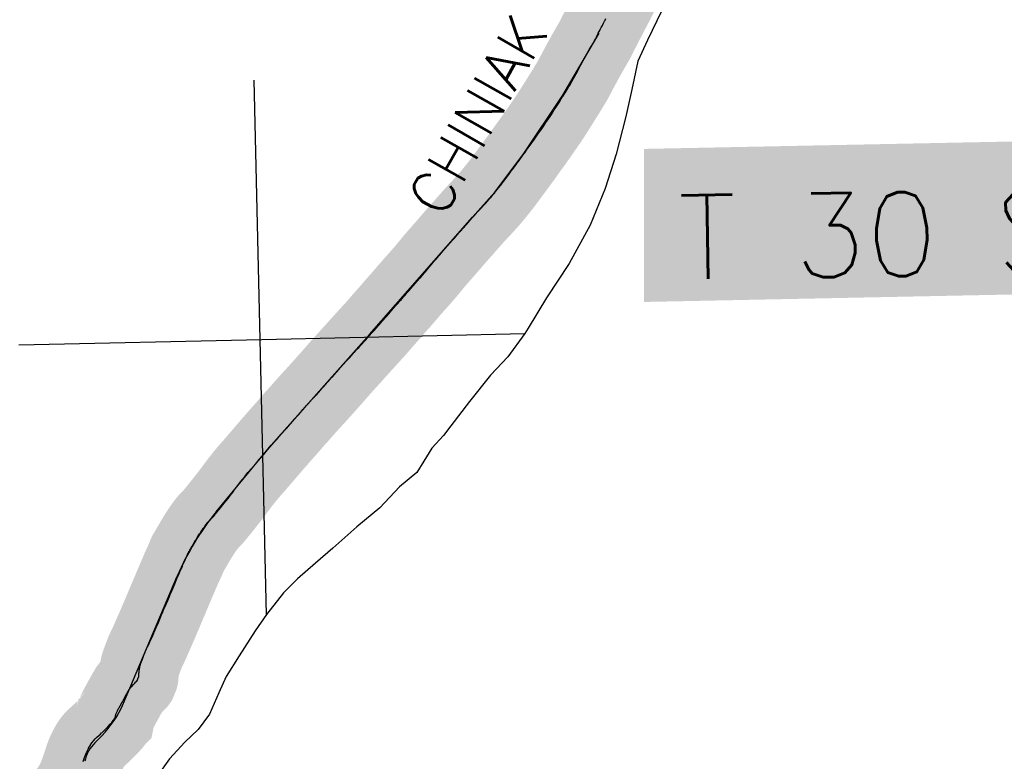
# Model space of a CAD drawing. Header units: feet. Extents: x 18803 to 104580, y -6601 to 116448.
# Tile 44 of 95: x 38843 to 45035, y 81200 to 85864. Entities that reach past the tile are written whole.
import ezdxf

# ---------------------------------------------------------------- set-up
doc = ezdxf.new("R2010")
doc.units = ezdxf.units.FT
doc.header["$LTSCALE"] = 100
doc.header["$MEASUREMENT"] = 0
doc.linetypes.add('DASHED', pattern=[0.75, 0.5, -0.25])
for name, color, linetype in [('ELPC BOLD TITLE SHEET', 3, 'Continuous'), ('ELPC-XIST', 6, 'Continuous'), ('ELRGOV-SECTION', 253, 'DASHED'), ('ELRP', 252, 'Continuous'), ('ET-TWNSHIP-RANGE', 3, 'Continuous'), ('ETTS-STREAM AND ROAD NAMES', 3, 'Continuous'), ('SL-VICINITY MAP', 2, 'Continuous')]:
    doc.layers.add(name, color=color, linetype=linetype)
doc.styles.add('L2640', font='simplex.shx', dxfattribs={"height": 264})
doc.styles.add('L5280', font='simplex.shx', dxfattribs={"height": 528})

msp = doc.modelspace()

# ---------------------------------------------------------------- linework, layer by layer
at = {"layer": 'ELPC BOLD TITLE SHEET', "const_width": 500}
msp.add_lwpolyline([(39102.68821544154, 80948.75024965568), (39104.60671720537, 80950.92724008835), (39117.5745284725, 80964.54359455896), (39117.60574500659, 80964.57633486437), (39122.13867737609, 80969.32510684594), (39123.08492640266, 80970.35129108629), (39130.9969982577, 80979.23374520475), (39131.09057156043, 80979.33844845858), (39144.5808737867, 80994.38359177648), (39147.56379398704, 80997.94976280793), (39148.54433215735, 80999.16229966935), (39158.72116269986, 81012.18140006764), (39171.75453376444, 81030.67902762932), (39172.06204105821, 81031.15067688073), (39172.96866313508, 81032.59232887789), (39182.76464726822, 81048.75043244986), (39190.76063306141, 81063.0941929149), (39191.30035450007, 81064.08689649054), (39193.71881705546, 81068.64931480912), (39204.1647292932, 81090.61648941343), (39205.11457982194, 81092.73514026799), (39205.72715044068, 81094.15731892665), (39213.21925907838, 81112.28338925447), (39218.35999614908, 81125.48142718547), (39218.73332075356, 81126.47012947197), (39221.46904409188, 81133.9496768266), (39229.57210514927, 81158.19787082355), (39237.16373746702, 81181.6013314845), (39242.76781790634, 81198.35862627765), (39244.90756499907, 81204.70275124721), (39245.09283344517, 81205.24060561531), (39253.76405832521, 81229.89776334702), (39254.16089068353, 81230.97935478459), (39255.45685073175, 81234.36944424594), (39264.0769661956, 81255.58746499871), (39264.67891703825, 81256.99452698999), (39269.25074288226, 81267.16106649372), (39276.13234145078, 81280.95497131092), (39276.97113050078, 81282.54828183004), (39284.08410397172, 81295.3726326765), (39289.9579905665, 81305.34454729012), (39291.43370192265, 81307.67044657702), (39298.69310975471, 81318.318493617), (39305.74953082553, 81327.58769292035), (39308.91985415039, 81331.30111507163), (39318.67236523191, 81341.51566417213), (39325.33926597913, 81348.05945986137), (39327.26440499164, 81349.85104624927), (39343.55445028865, 81364.22638012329), (39350.61806090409, 81370.65163826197), (39351.24905229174, 81371.23412460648), (39358.90154753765, 81378.4027779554), (39358.93721685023, 81378.43627231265), (39358.97291915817, 81378.46974438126), (39372.15639651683, 81390.8593068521), (39384.90637412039, 81403.52378652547), (39391.64958208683, 81410.40290587), (39392.60478835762, 81411.39613627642), (39399.37198990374, 81418.56809767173), (39399.37507745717, 81418.5713704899), (39399.37815034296, 81418.57462736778), (39413.25626789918, 81433.28637226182), (39423.12097636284, 81444.30683600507), (39431.01853262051, 81455.49568331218), (39432.54431402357, 81457.58550429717), (39433.52169326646, 81458.88014274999), (39440.57444065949, 81467.04174248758), (39441.59921436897, 81468.08246877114), (39443.27786659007, 81476.4258686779), (39445.8664853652, 81486.10404188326), (39451.04194142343, 81501.35908652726), (39454.42774880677, 81509.41825626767), (39458.37009448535, 81517.1696702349), (39458.86277457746, 81518.16247270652), (39465.73130958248, 81532.35372754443), (39466.90764740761, 81534.63889811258), (39482.82388667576, 81563.76441775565), (39483.41462430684, 81564.81365754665), (39488.3805364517, 81573.37826718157), (39489.01858809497, 81574.51495735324), (39499.79428062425, 81594.35579790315), (39499.86237483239, 81594.48071869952), (39515.68891294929, 81623.40904499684), (39516.97811590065, 81625.61721455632), (39518.69008394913, 81628.37073398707), (39519.13969484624, 81629.10912014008), (39533.24651145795, 81652.76871435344), (39539.48181377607, 81661.15869653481), (39547.04809911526, 81669.49207138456), (39548.67051023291, 81671.3512466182), (39559.10301979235, 81683.78671467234), (39566.78628017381, 81691.73155254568), (39572.2042218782, 81696.63164456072), (39575.03962063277, 81699.302003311), (39580.92521646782, 81705.06888363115), (39581.56248029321, 81705.9708377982), (39584.00178293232, 81711.69258856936), (39585.17689220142, 81714.91334586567), (39585.60509915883, 81716.11086444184), (39587.20633234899, 81720.68137909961), (39587.7674266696, 81721.9862061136), (39588.7361037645, 81723.84743123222), (39590.05649961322, 81726.81161025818), (39590.84803978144, 81728.6378668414), (39591.3021605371, 81729.71535071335), (39591.64794538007, 81731.24964344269), (39592.2898891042, 81738.5287522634), (39592.31160497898, 81738.77859940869), (39592.49220375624, 81740.88735954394), (39593.14826570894, 81749.39960949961), (39593.15286481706, 81749.45851064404), (39593.15742339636, 81749.51739537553), (39593.68369553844, 81756.22777035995), (39593.96794544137, 81759.16640657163), (39594.04537781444, 81759.83728123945), (39594.09390710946, 81760.26828736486), (39595.46220090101, 81772.73388183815), (39595.58902067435, 81773.9267405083), (39596.2772463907, 81778.75074200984), (39598.44333041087, 81790.51770675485), (39598.56338686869, 81791.1855239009), (39599.34215106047, 81794.8248401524), (39601.69251497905, 81804.082675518), (39602.4816635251, 81806.81781706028), (39604.12969172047, 81811.90068963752), (39604.231092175, 81812.21775279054), (39606.22514150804, 81818.5400846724), (39606.82937440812, 81820.30859792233), (39611.52227964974, 81833.0438078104), (39611.81739074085, 81833.81753244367), (39612.72204599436, 81836.11088282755), (39613.02099292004, 81836.89535740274), (39617.15352070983, 81848.13142801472), (39617.31192703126, 81848.55369455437), (39622.02033457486, 81860.86277943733), (39622.18007214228, 81861.28886691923), (39624.1149839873, 81866.55667767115), (39624.4307965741, 81867.38303169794), (39626.40697854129, 81872.35839781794), (39626.46612484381, 81872.50834229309), (39627.54855985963, 81875.27162005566), (39629.76151502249, 81880.80917547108), (39632.32749154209, 81887.1112785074), (39632.60042506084, 81887.76231926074), (39632.86216826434, 81888.36905928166), (39638.70196041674, 81901.38119645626), (39641.2959285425, 81907.0261680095), (39641.64806814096, 81907.76903181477), (39649.72105867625, 81924.2882675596), (39649.89283162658, 81924.63493472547), (39650.70327248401, 81926.24830207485), (39650.75204403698, 81926.34576558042), (39655.06409281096, 81934.99596791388), (39662.61078562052, 81951.71100652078), (39668.69120984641, 81965.73995204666), (39668.69171002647, 81965.74110616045), (39673.6654270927, 81977.2182622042), (39673.72693068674, 81977.35933928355), (39686.62219413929, 82006.76285756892), (39686.67840026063, 82006.89031506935), (39691.18550869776, 82017.05517050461), (39691.2640193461, 82017.23360582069), (39701.76037851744, 82041.27488873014), (39715.42803225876, 82072.95026191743), (39715.49321149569, 82073.10234724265), (39717.4678715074, 82077.7414565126), (39717.50573258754, 82077.83005100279), (39734.02875778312, 82116.34057893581), (39739.51832391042, 82129.2718958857), (39739.56677593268, 82129.3866227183), (39750.80425568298, 82156.13366136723), (39750.81720856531, 82156.16462181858), (39750.83030448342, 82156.19583632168), (39763.96614084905, 82187.63791604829), (39763.97327359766, 82187.65494882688), (39763.98056506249, 82187.67238787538), (39767.74623665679, 82196.65766286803), (39767.8677108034, 82196.94377391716), (39785.13913821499, 82237.10331887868), (39790.3283094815, 82249.51310921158), (39790.33128319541, 82249.52022309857), (39801.83170582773, 82277.04114265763), (39801.8509287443, 82277.08704859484), (39818.02313137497, 82315.62782690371), (39818.14399884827, 82315.91220175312), (39818.42057329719, 82316.55492209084), (39818.43573827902, 82316.58998657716), (39818.45087545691, 82316.62509626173), (39834.33945952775, 82353.30525789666), (39846.29628394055, 82381.4037913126), (39850.15977413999, 82390.3557227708), (39850.2771701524, 82390.62453068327), (39866.46999578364, 82427.2686400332), (39866.77928477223, 82427.94831015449), (39869.88029113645, 82434.5694593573), (39869.97907044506, 82434.78225210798), (39881.7559467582, 82460.37982655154), (39881.77311620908, 82460.41731386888), (39881.79032905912, 82460.45478324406), (39885.88574739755, 82469.4102927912), (39886.6599791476, 82471.23084347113), (39889.99631819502, 82479.6977740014), (39893.85435637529, 82489.88611351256), (39894.02697900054, 82490.33387644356), (39894.16623149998, 82490.67483643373), (39898.36291555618, 82500.81757081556), (39898.56427496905, 82501.29585873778), (39899.18826543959, 82502.75286788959), (39903.81304338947, 82510.7596481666), (39904.81759626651, 82512.46203318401), (39905.35628728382, 82513.34949428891), (39909.42258548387, 82519.86404814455), (39910.38815923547, 82521.49257325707), (39913.47829371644, 82526.986219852), (39913.48227282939, 82526.99329873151), (39913.48624348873, 82527.00035937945), (39917.93442086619, 82534.91550623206), (39922.63568451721, 82543.01976311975), (39922.69669396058, 82543.1245932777), (39926.04931080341, 82548.86668992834), (39926.06214052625, 82548.88861914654), (39926.07494994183, 82548.91054312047), (39932.80629222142, 82560.40830619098), (39932.96518401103, 82560.67751023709), (39934.34435278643, 82562.99533388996), (39934.35013990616, 82563.00505114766), (39934.35593169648, 82563.01478191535), (39942.74463968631, 82577.09630259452), (39942.87461263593, 82577.315888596), (39943.3077566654, 82578.05241620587), (39943.44008492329, 82578.27595797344), (39949.87944459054, 82589.08302264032), (39951.37515170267, 82591.7511706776), (39951.38999560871, 82591.77767066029), (39952.70071467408, 82594.11942400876), (39953.21033315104, 82595.00682556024), (39957.82990841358, 82602.84959548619), (39958.03801363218, 82603.19944089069), (39958.90419578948, 82604.64138928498), (39966.19186319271, 82616.16493623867), (39966.20860245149, 82616.19138592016), (39966.64881453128, 82616.88661859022), (39966.67279663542, 82616.92436854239), (39966.69673735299, 82616.96213103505), (39974.65148867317, 82629.47057803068), (39977.20334620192, 82633.40161371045), (39977.33707235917, 82633.60648616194), (39983.1383504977, 82642.44568606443), (39989.03354339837, 82651.243123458), (39989.05505886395, 82651.27520391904), (39991.63824277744, 82655.1235755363), (39999.56689263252, 82666.59152767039), (40002.02803365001, 82670.07966192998), (40002.04286296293, 82670.10071467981), (40002.0576990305, 82670.12175358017), (40007.00851524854, 82677.15424766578), (40014.52936390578, 82687.47447182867), (40015.20693257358, 82688.39121640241), (40022.08633902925, 82697.48044845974), (40027.44462293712, 82703.8468299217), (40027.74451844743, 82704.19960300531), (40029.93605121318, 82706.75193263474), (40040.43312211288, 82717.60600653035), (40040.61920136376, 82717.79595197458), (40041.19250690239, 82718.3703514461), (40053.74710267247, 82730.71595280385), (40054.54220432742, 82731.52027719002), (40055.58281296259, 82732.68247440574), (40067.59037093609, 82746.63652837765), (40073.30226354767, 82753.49468545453), (40073.61593238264, 82753.87645872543), (40081.12253855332, 82763.13844604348), (40081.17804399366, 82763.2067596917), (40093.69756215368, 82778.57667097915), (40094.14253628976, 82779.11174424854), (40098.34493610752, 82784.06167122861), (40098.60752507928, 82784.37477780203), (40106.8451479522, 82794.31839077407), (40121.06777976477, 82812.61415397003), (40121.27310563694, 82812.87545100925), (40131.46007742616, 82825.70071623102), (40131.71962681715, 82826.03211421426), (40137.53512773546, 82833.56303629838), (40137.85688521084, 82833.9724187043), (40153.46967586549, 82853.49114102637), (40168.7132678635, 82873.0924128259), (40169.61075124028, 82874.27747797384), (40186.87200410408, 82897.61152667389), (40186.9873545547, 82897.76638647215), (40205.70820166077, 82922.72684011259), (40205.71444858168, 82922.73515990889), (40205.72052490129, 82922.74325847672), (40206.14157510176, 82923.30380218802), (40206.1463473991, 82923.31015384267), (40225.09972883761, 82948.52872757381), (40225.40478109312, 82948.92729263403), (40241.50016396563, 82969.57897491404), (40243.22653548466, 82971.7215713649), (40260.56984152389, 82993.44419234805), (40260.81983149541, 82993.7529186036), (40278.7545348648, 83015.59196442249), (40280.06836462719, 83017.1132395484), (40280.21756620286, 83017.28464019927), (40301.79278608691, 83041.8751762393), (40301.87833976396, 83041.97223867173), (40319.61239193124, 83061.99948644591), (40319.76440146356, 83062.17258366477), (40325.64549894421, 83068.92544096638), (40350.17610605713, 83097.4734129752), (40350.2481951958, 83097.55696953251), (40361.20124560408, 83110.20114579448), (40361.30013517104, 83110.31593931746), (40375.68146805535, 83127.10312031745), (40375.69724378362, 83127.12158422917), (40375.71305621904, 83127.14005835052), (40402.36629877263, 83158.36265299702), (40402.38141639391, 83158.38040737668), (40402.39662921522, 83158.39824334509), (40403.99195954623, 83160.27346980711), (40429.24226433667, 83189.62681606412), (40429.38349368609, 83189.78970540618), (40447.92667914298, 83211.00907977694), (40448.00106976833, 83211.09455714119), (40457.17694297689, 83221.68138795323), (40457.27062533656, 83221.78892191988), (40485.79660084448, 83254.36503814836), (40485.80146465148, 83254.37059108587), (40488.67783740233, 83257.65365488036), (40514.71645315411, 83286.67329381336), (40522.19491934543, 83295.17879238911), (40522.36138590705, 83295.36979042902), (40541.60021962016, 83317.63875553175), (40541.82872859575, 83317.90008341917), (40544.79611742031, 83321.2530322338), (40545.33375846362, 83321.87809970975), (40560.428710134, 83339.9370396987), (40569.21460925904, 83350.10975943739), (40570.62215263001, 83351.7563316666), (40588.53871534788, 83370.87977656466), (40588.96743633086, 83371.3470585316), (40598.04772781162, 83381.45392365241), (40619.47746418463, 83405.70907476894), (40619.71590339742, 83405.98234678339), (40624.80956549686, 83411.8937108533), (40624.95998209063, 83412.06689471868), (40647.5277844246, 83437.84547058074), (40650.86714057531, 83441.55561077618), (40674.72222950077, 83467.6275173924), (40677.00745432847, 83470.09602077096), (40700.91467686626, 83496.09709719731), (40701.15264360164, 83496.35911204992), (40702.86806141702, 83498.27131308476), (40702.90336564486, 83498.31059479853), (40727.83100247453, 83525.99562885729), (40727.89414490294, 83526.06598410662), (40728.88402576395, 83527.17253116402), (40728.99929628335, 83527.30062684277), (40752.60770279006, 83553.38100862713), (40755.95729627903, 83557.01732448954), (40779.44005500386, 83583.474416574), (40779.46341685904, 83583.50076922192), (40782.97885131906, 83587.47099143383), (40782.9929907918, 83587.48699553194), (40783.00714147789, 83587.50298880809), (40807.1521440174, 83614.85221584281), (40807.34892114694, 83615.07749335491), (40810.27020308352, 83618.45775185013), (40810.39214760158, 83618.59792281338), (40832.6291406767, 83643.98974401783), (40837.10311992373, 83649.04893212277), (40850.05224152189, 83663.877920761), (40859.28038476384, 83674.33768203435), (40862.3559326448, 83677.84742316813), (40875.40763748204, 83692.43160403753), (40875.59498455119, 83692.63876136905), (40881.90156038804, 83699.53940232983), (40882.02814173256, 83699.6789021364), (40894.40695546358, 83713.41911459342), (40894.51836660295, 83713.54199161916), (40912.53031031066, 83733.28130050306), (40912.64290541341, 83733.40549557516), (40916.71180290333, 83737.92277407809), (40916.81664531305, 83738.03847058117), (40940.78468339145, 83764.32907062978), (40947.68283301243, 83772.05631832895), (40947.76433163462, 83772.14803396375), (40964.20527230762, 83790.7355597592), (40964.28964471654, 83790.83049699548), (40974.95353984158, 83802.77297433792), (40988.2048683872, 83817.27837870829), (40988.21108570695, 83817.28519141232), (40988.21744235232, 83817.29215203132), (40991.97171215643, 83821.40734325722), (40992.04800012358, 83821.49131655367), (41011.29521643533, 83842.7666043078), (41011.34633026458, 83842.82294586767), (41013.41923493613, 83845.10146702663), (41013.46275487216, 83845.14941817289), (41033.98514030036, 83867.81546750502), (41034.08726526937, 83867.92763983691), (41043.74594297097, 83878.47827626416), (41043.79874082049, 83878.53611213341), (41057.42403548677, 83893.5035429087), (41057.54659297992, 83893.63731755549), (41077.98229242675, 83915.80181518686), (41078.14338133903, 83915.97793864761), (41081.2710292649, 83919.42504267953), (41103.86714926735, 83945.53072175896), (41103.88441049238, 83945.550716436), (41103.90171719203, 83945.57072872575), (41113.15424224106, 83956.29791721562), (41126.05500205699, 83971.1608658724), (41126.17086271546, 83971.29357700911), (41143.02192110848, 83990.483899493), (41149.51828043, 83997.78766837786), (41164.25449852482, 84014.5417045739), (41175.41137645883, 84027.045946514), (41175.4188960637, 84027.05438371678), (41175.42641672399, 84027.06281578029), (41179.70779006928, 84031.86844796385), (41180.29472285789, 84032.54731467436), (41198.19014245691, 84053.87894213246), (41205.01892913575, 84061.71993067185), (41205.1208027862, 84061.83631808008), (41220.48237656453, 84079.29848552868), (41236.61856511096, 84097.02886504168), (41236.62292207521, 84097.03365554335), (41236.62732589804, 84097.03849548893), (41243.49563659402, 84104.59185329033), (41244.08025916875, 84105.25396805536), (41263.29354300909, 84127.665608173), (41263.3085910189, 84127.68317438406), (41264.82282056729, 84129.45213342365), (41280.39059603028, 84147.93349262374), (41290.40005157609, 84159.48736739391), (41290.48460912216, 84159.58456777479), (41302.89140050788, 84173.78738451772), (41302.89191964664, 84173.78797875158), (41302.89214645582, 84173.78823838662), (41316.70487560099, 84189.59842713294), (41316.93529297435, 84189.85921579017), (41332.09086701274, 84206.82102532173), (41332.11603116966, 84206.84908716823), (41332.14114375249, 84206.87715875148), (41343.82306404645, 84219.88852070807), (41362.60547855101, 84240.92011225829), (41362.72964867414, 84241.05997010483), (41368.53561431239, 84247.63798516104), (41389.32779049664, 84271.72847657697), (41393.00413182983, 84276.10291378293), (41393.05142596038, 84276.15932006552), (41408.61572899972, 84294.76580032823), (41420.54558112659, 84309.28022105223), (41420.56946193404, 84309.30931193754), (41431.43938535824, 84322.56730694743), (41431.50317040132, 84322.64484011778), (41447.58376373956, 84342.12484091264), (41456.80911813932, 84353.01571087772), (41457.10738509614, 84353.36212115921), (41474.60874824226, 84373.35974625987), (41474.8213692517, 84373.6055958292), (41484.98494316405, 84385.4981660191), (41485.26319995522, 84385.81873627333), (41506.0061570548, 84409.34818375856), (41515.29150324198, 84419.82109419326), (41537.9092128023, 84445.97164916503), (41537.93374418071, 84446.00004954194), (41546.10622088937, 84455.47388514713), (41546.12574747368, 84455.49649744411), (41568.99142342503, 84481.94790458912), (41576.51470158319, 84490.5729147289), (41576.51894037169, 84490.57777753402), (41576.52301909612, 84490.58245460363), (41595.54244518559, 84512.4068169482), (41606.51475397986, 84524.73242280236), (41606.53615941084, 84524.75644073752), (41616.48697140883, 84535.90892708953), (41632.19466448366, 84553.26387707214), (41632.75919003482, 84553.90791009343), (41637.44905741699, 84559.43325033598), (41637.53394895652, 84559.53277676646), (41648.63912549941, 84572.48895243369), (41668.89882791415, 84595.33171486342), (41670.49259096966, 84597.11998398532), (41670.5222148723, 84597.15327719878), (41696.65515316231, 84626.57080263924), (41700.75929266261, 84631.1107323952), (41700.92490567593, 84631.2923187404), (41722.27253114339, 84654.49312755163), (41730.78371686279, 84663.65508032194), (41730.88548565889, 84663.7640508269), (41749.14562410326, 84683.21297586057), (41749.38127207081, 84683.46705051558), (41756.42117295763, 84691.15080409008), (41756.43025433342, 84691.16073000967), (41756.43934647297, 84691.17065837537), (41776.40990858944, 84713.00868798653), (41776.46050302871, 84713.06415396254), (41781.24874802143, 84718.32676808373), (41799.98876803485, 84739.61902788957), (41800.21760594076, 84739.88208779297), (41804.97770186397, 84745.41845831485), (41820.01487992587, 84763.4523977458), (41820.26695796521, 84763.75877845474), (41828.10633677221, 84773.41539077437), (41835.37120424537, 84782.46020076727), (41848.53759185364, 84798.50108032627), (41848.78153600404, 84798.80216460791), (41852.46772546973, 84803.4113749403), (41868.43618032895, 84823.5926846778), (41868.55720377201, 84823.74664186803), (41877.62451634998, 84835.35731420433), (41893.06672880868, 84856.12728410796), (41893.09797627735, 84856.16938836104), (41900.16782908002, 84865.71286699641), (41918.63966866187, 84890.8443994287), (41918.6610058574, 84890.87346719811), (41922.33797120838, 84895.88914560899), (41922.60179031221, 84896.24329153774), (41941.19677408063, 84920.80953442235), (41941.4271408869, 84921.11813838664), (41946.17828340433, 84927.57232792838), (41946.18065400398, 84927.57554781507), (41960.33102867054, 84946.7927262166), (41960.34019904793, 84946.80515993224), (41960.3493323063, 84946.8175567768), (41969.91455103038, 84959.77954721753), (41976.45404277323, 84968.78341444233), (41990.26411748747, 84987.56597668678), (41993.39891020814, 84991.79161530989), (42003.41008662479, 85005.54974766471), (42003.58539026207, 85005.79323916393), (42015.94790498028, 85023.14862443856), (42018.7959946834, 85027.23505261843), (42037.19225691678, 85053.2596416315), (42037.19451485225, 85053.26283442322), (42037.1968098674, 85053.2660806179), (42038.62504813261, 85055.28535191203), (42038.9429452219, 85055.72566516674), (42058.79581613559, 85082.6679630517), (42058.95178924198, 85082.88175509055), (42063.66104735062, 85089.40153607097), (42063.67535962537, 85089.4214060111), (42063.68968010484, 85089.4412506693), (42080.57449488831, 85112.90442374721), (42080.6731959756, 85113.04244911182), (42088.94865698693, 85124.68860308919), (42101.98630099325, 85143.23937870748), (42102.08122777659, 85143.37527126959), (42114.13722208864, 85160.73951245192), (42114.15678163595, 85160.76778970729), (42114.17638809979, 85160.7960642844), (42126.2435000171, 85178.2633875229), (42126.24783999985, 85178.26967140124), (42139.32891968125, 85197.21505987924), (42139.33294283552, 85197.22089105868), (42139.33705082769, 85197.22684219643), (42152.65782613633, 85216.53889346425), (42152.72696905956, 85216.63955973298), (42164.25059806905, 85233.48823184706), (42183.23839592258, 85261.95957650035), (42183.36679380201, 85262.15364587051), (42186.45090442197, 85266.85264709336), (42204.79119993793, 85295.93061199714), (42204.85565912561, 85296.03237358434), (42214.89998499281, 85311.82173451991), (42214.90976896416, 85311.83712463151), (42222.15372573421, 85323.23906076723), (42222.17425804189, 85323.27151262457), (42222.19486012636, 85323.3039852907), (42239.04492464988, 85349.97282036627), (42240.47471100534, 85352.28657323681), (42240.53604797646, 85352.38626061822), (42254.76073241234, 85375.6048744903), (42255.03312934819, 85376.04097999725), (42258.10898510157, 85380.87180395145), (42258.13449234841, 85380.91193546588), (42271.11201678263, 85401.36607005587), (42273.20283502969, 85404.69072505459), (42273.21404070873, 85404.70855707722), (42285.36757818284, 85424.06374187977), (42285.4107244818, 85424.13447003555), (42285.56763542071, 85424.3953652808), (42296.74759017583, 85443.19813217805), (42300.18430334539, 85448.82522438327), (42300.18591511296, 85448.8278631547), (42308.64849530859, 85462.68140383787), (42308.98803051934, 85463.25151900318), (42315.91220918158, 85475.18043754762), (42319.96375204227, 85482.35959723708), (42320.12148896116, 85482.64268676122), (42331.91659189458, 85504.08475477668), (42334.39293647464, 85508.6576047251), (42334.53559958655, 85508.92422551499), (42348.01383964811, 85534.41929263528), (42348.01917380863, 85534.42939613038), (42348.02450599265, 85534.43948685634), (42354.59526873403, 85546.89083102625), (42364.34752545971, 85565.0693834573), (42364.3617958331, 85565.09595319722), (42380.06582826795, 85594.30122713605), (42380.0672603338, 85594.303890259), (42384.22157815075, 85602.02902853), (42384.42458181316, 85602.40057491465), (42406.90757579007, 85642.90716331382), (42407.04287316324, 85643.148569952), (42408.0966597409, 85645.0108637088), (42408.11148273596, 85645.03697637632), (42408.12629143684, 85645.0631181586), (42429.33564031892, 85682.3872990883), (42429.37420266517, 85682.45498969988), (42436.85771432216, 85695.55804816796), (42446.70232184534, 85712.5837214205), (42446.81994127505, 85712.78568171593), (42457.77936039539, 85731.46955871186), (42464.93312222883, 85744.5296263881), (42465.68642007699, 85746.14400068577), (42465.72622078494, 85746.22957020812), (42469.54382066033, 85754.46360337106), (42471.94756473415, 85759.80677288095), (42472.2921662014, 85760.55029764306), (42475.59943207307, 85767.48042462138), (42476.11358683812, 85768.51416183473), (42480.89819957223, 85777.7531410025), (42481.1107569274, 85778.15710590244), (42486.96626926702, 85789.11137027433), (42493.14922183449, 85800.75233632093), (42493.26784152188, 85800.97766866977), (42493.57881243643, 85801.57371503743), (42500.15266850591, 85814.46267923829), (42500.28051916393, 85814.71084159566), (42507.29814330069, 85828.19684396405), (42514.75962867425, 85842.6346953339), (42514.79559072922, 85842.70408525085), (42520.7091077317, 85854.08230445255), (42522.49529233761, 85857.4845874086), (42529.90092557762, 85871.83567465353), (42529.94294530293, 85871.91682953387), (42537.30639460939, 85886.09056549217), (42544.75121274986, 85900.58869879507), (42544.80879422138, 85900.70030030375), (42549.16057855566, 85909.09469858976), (42549.21354410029, 85909.19731793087), (42553.25442840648, 85917.06108679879), (42553.42436249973, 85917.38715769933), (42563.04460792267, 85935.5900169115), (42563.05538929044, 85935.61052808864), (42563.07809410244, 85935.65354823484), (42573.05361634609, 85954.6311309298), (42579.93650094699, 85967.58372233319), (42580.01147781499, 85967.72567154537), (42582.55289646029, 85972.56639484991), (42591.65329204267, 85990.39930396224), (42591.69062415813, 85990.47223068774), (42600.75083392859, 86008.11582254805), (42609.14730411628, 86025.66736325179), (42609.36587559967, 86026.1150143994), (42610.90171366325, 86029.19768174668), (42610.94094101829, 86029.27669853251), (42617.5449777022, 86042.62703778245), (42618.19413492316, 86043.86746980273), (42626.25427225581, 86058.45163124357), (42633.24193274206, 86071.59763210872), (42640.39996141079, 86085.90825922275), (42642.61317730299, 86090.41663152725), (42647.18017504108, 86099.6550415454), (42647.40751129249, 86100.10593284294), (42654.08067373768, 86113.08578979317), (42659.38043360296, 86123.72827051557)], dxfattribs=at)
at = {"layer": 'ELPC-XIST'}
msp.add_lwpolyline([(39242.76781790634, 81198.35862627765), (39244.90756499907, 81204.70275124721), (39245.09283344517, 81205.24060561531), (39253.76405832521, 81229.89776334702), (39254.16089068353, 81230.97935478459), (39255.45685073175, 81234.36944424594), (39264.0769661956, 81255.58746499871), (39264.67891703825, 81256.99452698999), (39269.25074288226, 81267.16106649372), (39276.13234145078, 81280.95497131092), (39276.97113050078, 81282.54828183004), (39284.08410397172, 81295.3726326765), (39289.9579905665, 81305.34454729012), (39291.43370192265, 81307.67044657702), (39298.69310975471, 81318.318493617), (39305.74953082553, 81327.58769292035), (39308.91985415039, 81331.30111507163), (39318.67236523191, 81341.51566417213), (39325.33926597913, 81348.05945986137), (39327.26440499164, 81349.85104624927), (39343.55445028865, 81364.22638012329), (39350.61806090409, 81370.65163826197), (39351.24905229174, 81371.23412460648), (39358.90154753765, 81378.4027779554), (39358.93721685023, 81378.43627231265), (39358.97291915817, 81378.46974438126), (39372.15639651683, 81390.8593068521), (39384.90637412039, 81403.52378652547), (39391.64958208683, 81410.40290587), (39392.60478835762, 81411.39613627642), (39399.37198990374, 81418.56809767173), (39399.37507745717, 81418.5713704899), (39399.37815034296, 81418.57462736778), (39413.25626789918, 81433.28637226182), (39423.12097636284, 81444.30683600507), (39431.01853262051, 81455.49568331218), (39432.54431402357, 81457.58550429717), (39433.52169326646, 81458.88014274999), (39440.57444065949, 81467.04174248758), (39441.59921436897, 81468.08246877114), (39443.27786659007, 81476.4258686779), (39445.8664853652, 81486.10404188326), (39451.04194142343, 81501.35908652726), (39454.42774880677, 81509.41825626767), (39458.37009448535, 81517.1696702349), (39458.86277457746, 81518.16247270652), (39465.73130958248, 81532.35372754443), (39466.90764740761, 81534.63889811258), (39482.82388667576, 81563.76441775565), (39483.41462430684, 81564.81365754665), (39488.3805364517, 81573.37826718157), (39489.01858809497, 81574.51495735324), (39499.79428062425, 81594.35579790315), (39499.86237483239, 81594.48071869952), (39515.68891294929, 81623.40904499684), (39516.97811590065, 81625.61721455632), (39518.69008394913, 81628.37073398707), (39519.13969484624, 81629.10912014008), (39533.24651145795, 81652.76871435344), (39539.48181377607, 81661.15869653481), (39547.04809911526, 81669.49207138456), (39548.67051023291, 81671.3512466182), (39559.10301979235, 81683.78671467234), (39566.78628017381, 81691.73155254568), (39572.2042218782, 81696.63164456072), (39575.03962063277, 81699.302003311), (39580.92521646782, 81705.06888363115), (39581.56248029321, 81705.9708377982), (39584.00178293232, 81711.69258856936), (39585.17689220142, 81714.91334586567), (39585.60509915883, 81716.11086444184), (39587.20633234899, 81720.68137909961), (39587.7674266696, 81721.9862061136), (39588.7361037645, 81723.84743123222), (39590.05649961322, 81726.81161025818), (39590.84803978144, 81728.6378668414), (39591.3021605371, 81729.71535071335), (39591.64794538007, 81731.24964344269), (39592.2898891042, 81738.5287522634), (39592.31160497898, 81738.77859940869), (39592.49220375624, 81740.88735954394), (39593.14826570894, 81749.39960949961), (39593.15286481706, 81749.45851064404), (39593.15742339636, 81749.51739537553), (39593.68369553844, 81756.22777035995), (39593.96794544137, 81759.16640657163), (39594.04537781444, 81759.83728123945), (39594.09390710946, 81760.26828736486), (39595.46220090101, 81772.73388183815), (39595.58902067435, 81773.9267405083), (39596.2772463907, 81778.75074200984), (39598.44333041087, 81790.51770675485), (39598.56338686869, 81791.1855239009), (39599.34215106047, 81794.8248401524), (39601.69251497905, 81804.082675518), (39602.4816635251, 81806.81781706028), (39604.12969172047, 81811.90068963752), (39604.231092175, 81812.21775279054), (39606.22514150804, 81818.5400846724), (39606.82937440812, 81820.30859792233), (39611.52227964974, 81833.0438078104), (39611.81739074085, 81833.81753244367), (39612.72204599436, 81836.11088282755), (39613.02099292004, 81836.89535740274), (39617.15352070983, 81848.13142801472), (39617.31192703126, 81848.55369455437), (39622.02033457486, 81860.86277943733), (39622.18007214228, 81861.28886691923), (39624.1149839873, 81866.55667767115), (39624.4307965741, 81867.38303169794), (39626.40697854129, 81872.35839781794), (39626.46612484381, 81872.50834229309), (39627.54855985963, 81875.27162005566), (39629.76151502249, 81880.80917547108), (39632.32749154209, 81887.1112785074), (39632.60042506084, 81887.76231926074), (39632.86216826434, 81888.36905928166), (39638.70196041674, 81901.38119645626), (39641.2959285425, 81907.0261680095), (39641.64806814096, 81907.76903181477), (39649.72105867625, 81924.2882675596), (39649.89283162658, 81924.63493472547), (39650.70327248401, 81926.24830207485), (39650.75204403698, 81926.34576558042), (39655.06409281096, 81934.99596791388), (39662.61078562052, 81951.71100652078), (39668.69120984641, 81965.73995204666), (39668.69171002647, 81965.74110616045), (39673.6654270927, 81977.2182622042), (39673.72693068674, 81977.35933928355), (39686.62219413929, 82006.76285756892), (39686.67840026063, 82006.89031506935), (39691.18550869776, 82017.05517050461), (39691.2640193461, 82017.23360582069), (39701.76037851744, 82041.27488873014), (39715.42803225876, 82072.95026191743), (39715.49321149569, 82073.10234724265), (39717.4678715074, 82077.7414565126), (39717.50573258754, 82077.83005100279), (39734.02875778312, 82116.34057893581), (39739.51832391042, 82129.2718958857), (39739.56677593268, 82129.3866227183), (39750.80425568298, 82156.13366136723), (39750.81720856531, 82156.16462181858), (39750.83030448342, 82156.19583632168), (39763.96614084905, 82187.63791604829), (39763.97327359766, 82187.65494882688), (39763.98056506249, 82187.67238787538), (39767.74623665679, 82196.65766286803), (39767.8677108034, 82196.94377391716), (39785.13913821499, 82237.10331887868), (39790.3283094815, 82249.51310921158), (39790.33128319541, 82249.52022309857), (39801.83170582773, 82277.04114265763), (39801.8509287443, 82277.08704859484), (39818.02313137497, 82315.62782690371), (39818.14399884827, 82315.91220175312), (39818.42057329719, 82316.55492209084), (39818.43573827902, 82316.58998657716), (39818.45087545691, 82316.62509626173), (39834.33945952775, 82353.30525789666), (39846.29628394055, 82381.4037913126), (39850.15977413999, 82390.3557227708), (39850.2771701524, 82390.62453068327), (39866.46999578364, 82427.2686400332), (39866.77928477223, 82427.94831015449), (39869.88029113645, 82434.5694593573), (39869.97907044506, 82434.78225210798), (39881.7559467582, 82460.37982655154), (39881.77311620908, 82460.41731386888), (39881.79032905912, 82460.45478324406), (39885.88574739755, 82469.4102927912), (39886.6599791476, 82471.23084347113), (39889.99631819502, 82479.6977740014), (39893.85435637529, 82489.88611351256), (39894.02697900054, 82490.33387644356), (39894.16623149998, 82490.67483643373), (39898.36291555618, 82500.81757081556), (39898.56427496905, 82501.29585873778), (39899.18826543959, 82502.75286788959), (39903.81304338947, 82510.7596481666), (39904.81759626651, 82512.46203318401), (39905.35628728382, 82513.34949428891), (39909.42258548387, 82519.86404814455), (39910.38815923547, 82521.49257325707), (39913.47829371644, 82526.986219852), (39913.48227282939, 82526.99329873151), (39913.48624348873, 82527.00035937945), (39917.93442086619, 82534.91550623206), (39922.63568451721, 82543.01976311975), (39922.69669396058, 82543.1245932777), (39926.04931080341, 82548.86668992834), (39926.06214052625, 82548.88861914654), (39926.07494994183, 82548.91054312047), (39932.80629222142, 82560.40830619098), (39932.96518401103, 82560.67751023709), (39934.34435278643, 82562.99533388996), (39934.35013990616, 82563.00505114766), (39934.35593169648, 82563.01478191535), (39942.74463968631, 82577.09630259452), (39942.87461263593, 82577.315888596), (39943.3077566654, 82578.05241620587), (39943.44008492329, 82578.27595797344), (39949.87944459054, 82589.08302264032), (39951.37515170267, 82591.7511706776), (39951.38999560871, 82591.77767066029), (39952.70071467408, 82594.11942400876), (39953.21033315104, 82595.00682556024), (39957.82990841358, 82602.84959548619), (39958.03801363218, 82603.19944089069), (39958.90419578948, 82604.64138928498), (39966.19186319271, 82616.16493623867), (39966.20860245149, 82616.19138592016), (39966.64881453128, 82616.88661859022), (39966.67279663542, 82616.92436854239), (39966.69673735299, 82616.96213103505), (39974.65148867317, 82629.47057803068), (39977.20334620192, 82633.40161371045), (39977.33707235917, 82633.60648616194), (39983.1383504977, 82642.44568606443), (39989.03354339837, 82651.243123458), (39989.05505886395, 82651.27520391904), (39991.63824277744, 82655.1235755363), (39999.56689263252, 82666.59152767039), (40002.02803365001, 82670.07966192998), (40002.04286296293, 82670.10071467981), (40002.0576990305, 82670.12175358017), (40007.00851524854, 82677.15424766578), (40014.52936390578, 82687.47447182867), (40015.20693257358, 82688.39121640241), (40022.08633902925, 82697.48044845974), (40027.44462293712, 82703.8468299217), (40027.74451844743, 82704.19960300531), (40029.93605121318, 82706.75193263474), (40040.43312211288, 82717.60600653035), (40040.61920136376, 82717.79595197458), (40041.19250690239, 82718.3703514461), (40053.74710267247, 82730.71595280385), (40054.54220432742, 82731.52027719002), (40055.58281296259, 82732.68247440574), (40067.59037093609, 82746.63652837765), (40073.30226354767, 82753.49468545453), (40073.61593238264, 82753.87645872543), (40081.12253855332, 82763.13844604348), (40081.17804399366, 82763.2067596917), (40093.69756215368, 82778.57667097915), (40094.14253628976, 82779.11174424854), (40098.34493610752, 82784.06167122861), (40098.60752507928, 82784.37477780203), (40106.8451479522, 82794.31839077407), (40121.06777976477, 82812.61415397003), (40121.27310563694, 82812.87545100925), (40131.46007742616, 82825.70071623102), (40131.71962681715, 82826.03211421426), (40137.53512773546, 82833.56303629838), (40137.85688521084, 82833.9724187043), (40153.46967586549, 82853.49114102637), (40168.7132678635, 82873.0924128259), (40169.61075124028, 82874.27747797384), (40186.87200410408, 82897.61152667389), (40186.9873545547, 82897.76638647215), (40205.70820166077, 82922.72684011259), (40205.71444858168, 82922.73515990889), (40205.72052490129, 82922.74325847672), (40206.14157510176, 82923.30380218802), (40206.1463473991, 82923.31015384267), (40225.09972883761, 82948.52872757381), (40225.40478109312, 82948.92729263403), (40241.50016396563, 82969.57897491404), (40243.22653548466, 82971.7215713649), (40260.56984152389, 82993.44419234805), (40260.81983149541, 82993.7529186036), (40278.7545348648, 83015.59196442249), (40280.06836462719, 83017.1132395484), (40280.21756620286, 83017.28464019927), (40301.79278608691, 83041.8751762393), (40301.87833976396, 83041.97223867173), (40319.61239193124, 83061.99948644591), (40319.76440146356, 83062.17258366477), (40325.64549894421, 83068.92544096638), (40350.17610605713, 83097.4734129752), (40350.2481951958, 83097.55696953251), (40361.20124560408, 83110.20114579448), (40361.30013517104, 83110.31593931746), (40375.68146805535, 83127.10312031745), (40375.69724378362, 83127.12158422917), (40375.71305621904, 83127.14005835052), (40402.36629877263, 83158.36265299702), (40402.38141639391, 83158.38040737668), (40402.39662921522, 83158.39824334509), (40403.99195954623, 83160.27346980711), (40429.24226433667, 83189.62681606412), (40429.38349368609, 83189.78970540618), (40447.92667914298, 83211.00907977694), (40448.00106976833, 83211.09455714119), (40457.17694297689, 83221.68138795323), (40457.27062533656, 83221.78892191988), (40485.79660084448, 83254.36503814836), (40485.80146465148, 83254.37059108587), (40488.67783740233, 83257.65365488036), (40514.71645315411, 83286.67329381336), (40522.19491934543, 83295.17879238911), (40522.36138590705, 83295.36979042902), (40541.60021962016, 83317.63875553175), (40541.82872859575, 83317.90008341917), (40544.79611742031, 83321.2530322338), (40545.33375846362, 83321.87809970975), (40560.428710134, 83339.9370396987), (40569.21460925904, 83350.10975943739), (40570.62215263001, 83351.7563316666), (40588.53871534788, 83370.87977656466), (40588.96743633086, 83371.3470585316), (40598.04772781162, 83381.45392365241), (40619.47746418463, 83405.70907476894), (40619.71590339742, 83405.98234678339), (40624.80956549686, 83411.8937108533), (40624.95998209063, 83412.06689471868), (40647.5277844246, 83437.84547058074), (40650.86714057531, 83441.55561077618), (40674.72222950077, 83467.6275173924), (40677.00745432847, 83470.09602077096), (40700.91467686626, 83496.09709719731), (40701.15264360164, 83496.35911204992), (40702.86806141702, 83498.27131308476), (40702.90336564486, 83498.31059479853), (40727.83100247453, 83525.99562885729), (40727.89414490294, 83526.06598410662), (40728.88402576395, 83527.17253116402), (40728.99929628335, 83527.30062684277), (40752.60770279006, 83553.38100862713), (40755.95729627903, 83557.01732448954), (40779.44005500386, 83583.474416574), (40779.46341685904, 83583.50076922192), (40782.97885131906, 83587.47099143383), (40782.9929907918, 83587.48699553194), (40783.00714147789, 83587.50298880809), (40807.1521440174, 83614.85221584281), (40807.34892114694, 83615.07749335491), (40810.27020308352, 83618.45775185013), (40810.39214760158, 83618.59792281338), (40832.6291406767, 83643.98974401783), (40837.10311992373, 83649.04893212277), (40850.05224152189, 83663.877920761), (40859.28038476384, 83674.33768203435), (40862.3559326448, 83677.84742316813), (40875.40763748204, 83692.43160403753), (40875.59498455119, 83692.63876136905), (40881.90156038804, 83699.53940232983), (40882.02814173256, 83699.6789021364), (40894.40695546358, 83713.41911459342), (40894.51836660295, 83713.54199161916), (40912.53031031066, 83733.28130050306), (40912.64290541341, 83733.40549557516), (40916.71180290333, 83737.92277407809), (40916.81664531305, 83738.03847058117), (40940.78468339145, 83764.32907062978), (40947.68283301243, 83772.05631832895), (40947.76433163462, 83772.14803396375), (40964.20527230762, 83790.7355597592), (40964.28964471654, 83790.83049699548), (40974.95353984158, 83802.77297433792), (40988.2048683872, 83817.27837870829), (40988.21108570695, 83817.28519141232), (40988.21744235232, 83817.29215203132), (40991.97171215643, 83821.40734325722), (40992.04800012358, 83821.49131655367), (41011.29521643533, 83842.7666043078), (41011.34633026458, 83842.82294586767), (41013.41923493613, 83845.10146702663), (41013.46275487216, 83845.14941817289), (41033.98514030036, 83867.81546750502), (41034.08726526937, 83867.92763983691), (41043.74594297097, 83878.47827626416), (41043.79874082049, 83878.53611213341), (41057.42403548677, 83893.5035429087), (41057.54659297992, 83893.63731755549), (41077.98229242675, 83915.80181518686), (41078.14338133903, 83915.97793864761), (41081.2710292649, 83919.42504267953), (41103.86714926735, 83945.53072175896), (41103.88441049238, 83945.550716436), (41103.90171719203, 83945.57072872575), (41113.15424224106, 83956.29791721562), (41126.05500205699, 83971.1608658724), (41126.17086271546, 83971.29357700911), (41143.02192110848, 83990.483899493), (41149.51828043, 83997.78766837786), (41164.25449852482, 84014.5417045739), (41175.41137645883, 84027.045946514), (41175.4188960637, 84027.05438371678), (41175.42641672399, 84027.06281578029), (41179.70779006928, 84031.86844796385), (41180.29472285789, 84032.54731467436), (41198.19014245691, 84053.87894213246), (41205.01892913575, 84061.71993067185), (41205.1208027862, 84061.83631808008), (41220.48237656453, 84079.29848552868), (41236.61856511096, 84097.02886504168), (41236.62292207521, 84097.03365554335), (41236.62732589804, 84097.03849548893), (41243.49563659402, 84104.59185329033), (41244.08025916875, 84105.25396805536), (41263.29354300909, 84127.665608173), (41263.3085910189, 84127.68317438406), (41264.82282056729, 84129.45213342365), (41280.39059603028, 84147.93349262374), (41290.40005157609, 84159.48736739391), (41290.48460912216, 84159.58456777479), (41302.89140050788, 84173.78738451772), (41302.89191964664, 84173.78797875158), (41302.89214645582, 84173.78823838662), (41316.70487560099, 84189.59842713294), (41316.93529297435, 84189.85921579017), (41332.09086701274, 84206.82102532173), (41332.11603116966, 84206.84908716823), (41332.14114375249, 84206.87715875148), (41343.82306404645, 84219.88852070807), (41362.60547855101, 84240.92011225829), (41362.72964867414, 84241.05997010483), (41368.53561431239, 84247.63798516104), (41389.32779049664, 84271.72847657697), (41393.00413182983, 84276.10291378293), (41393.05142596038, 84276.15932006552), (41408.61572899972, 84294.76580032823), (41420.54558112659, 84309.28022105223), (41420.56946193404, 84309.30931193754), (41431.43938535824, 84322.56730694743), (41431.50317040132, 84322.64484011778), (41447.58376373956, 84342.12484091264), (41456.80911813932, 84353.01571087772), (41457.10738509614, 84353.36212115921), (41474.60874824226, 84373.35974625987), (41474.8213692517, 84373.6055958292), (41484.98494316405, 84385.4981660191), (41485.26319995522, 84385.81873627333), (41506.0061570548, 84409.34818375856), (41515.29150324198, 84419.82109419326), (41537.9092128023, 84445.97164916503), (41537.93374418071, 84446.00004954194), (41546.10622088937, 84455.47388514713), (41546.12574747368, 84455.49649744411), (41568.99142342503, 84481.94790458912), (41576.51470158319, 84490.5729147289), (41576.51894037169, 84490.57777753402), (41576.52301909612, 84490.58245460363), (41595.54244518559, 84512.4068169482), (41606.51475397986, 84524.73242280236), (41606.53615941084, 84524.75644073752), (41616.48697140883, 84535.90892708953), (41632.19466448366, 84553.26387707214), (41632.75919003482, 84553.90791009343), (41637.44905741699, 84559.43325033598), (41637.53394895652, 84559.53277676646), (41648.63912549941, 84572.48895243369), (41668.89882791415, 84595.33171486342), (41670.49259096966, 84597.11998398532), (41670.5222148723, 84597.15327719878), (41696.65515316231, 84626.57080263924), (41700.75929266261, 84631.1107323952), (41700.92490567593, 84631.2923187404), (41722.27253114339, 84654.49312755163), (41730.78371686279, 84663.65508032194), (41730.88548565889, 84663.7640508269), (41749.14562410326, 84683.21297586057), (41749.38127207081, 84683.46705051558), (41756.42117295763, 84691.15080409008), (41756.43025433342, 84691.16073000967), (41756.43934647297, 84691.17065837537), (41776.40990858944, 84713.00868798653), (41776.46050302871, 84713.06415396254), (41781.24874802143, 84718.32676808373), (41799.98876803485, 84739.61902788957), (41800.21760594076, 84739.88208779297), (41804.97770186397, 84745.41845831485), (41820.01487992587, 84763.4523977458), (41820.26695796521, 84763.75877845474), (41828.10633677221, 84773.41539077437), (41835.37120424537, 84782.46020076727), (41848.53759185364, 84798.50108032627), (41848.78153600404, 84798.80216460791), (41852.46772546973, 84803.4113749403), (41868.43618032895, 84823.5926846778), (41868.55720377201, 84823.74664186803), (41877.62451634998, 84835.35731420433), (41893.06672880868, 84856.12728410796), (41893.09797627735, 84856.16938836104), (41900.16782908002, 84865.71286699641), (41918.63966866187, 84890.8443994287), (41918.6610058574, 84890.87346719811), (41922.33797120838, 84895.88914560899), (41922.60179031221, 84896.24329153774), (41941.19677408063, 84920.80953442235), (41941.4271408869, 84921.11813838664), (41946.17828340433, 84927.57232792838), (41946.18065400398, 84927.57554781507), (41960.33102867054, 84946.7927262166), (41960.34019904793, 84946.80515993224), (41960.3493323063, 84946.8175567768), (41969.91455103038, 84959.77954721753), (41976.45404277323, 84968.78341444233), (41990.26411748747, 84987.56597668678), (41993.39891020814, 84991.79161530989), (42003.41008662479, 85005.54974766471), (42003.58539026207, 85005.79323916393), (42015.94790498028, 85023.14862443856), (42018.7959946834, 85027.23505261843), (42037.19225691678, 85053.2596416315), (42037.19451485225, 85053.26283442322), (42037.1968098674, 85053.2660806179), (42038.62504813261, 85055.28535191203), (42038.9429452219, 85055.72566516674), (42058.79581613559, 85082.6679630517), (42058.95178924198, 85082.88175509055), (42063.66104735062, 85089.40153607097), (42063.67535962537, 85089.4214060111), (42063.68968010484, 85089.4412506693), (42080.57449488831, 85112.90442374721), (42080.6731959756, 85113.04244911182), (42088.94865698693, 85124.68860308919), (42101.98630099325, 85143.23937870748), (42102.08122777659, 85143.37527126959), (42114.13722208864, 85160.73951245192), (42114.15678163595, 85160.76778970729), (42114.17638809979, 85160.7960642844), (42126.2435000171, 85178.2633875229), (42126.24783999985, 85178.26967140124), (42139.32891968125, 85197.21505987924), (42139.33294283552, 85197.22089105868), (42139.33705082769, 85197.22684219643), (42152.65782613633, 85216.53889346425), (42152.72696905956, 85216.63955973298), (42164.25059806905, 85233.48823184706), (42183.23839592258, 85261.95957650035), (42183.36679380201, 85262.15364587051), (42186.45090442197, 85266.85264709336), (42204.79119993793, 85295.93061199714), (42204.85565912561, 85296.03237358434), (42214.89998499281, 85311.82173451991), (42214.90976896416, 85311.83712463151), (42222.15372573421, 85323.23906076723), (42222.17425804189, 85323.27151262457), (42222.19486012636, 85323.3039852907), (42239.04492464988, 85349.97282036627), (42240.47471100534, 85352.28657323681), (42240.53604797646, 85352.38626061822), (42254.76073241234, 85375.6048744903), (42255.03312934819, 85376.04097999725), (42258.10898510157, 85380.87180395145), (42258.13449234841, 85380.91193546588), (42271.11201678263, 85401.36607005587), (42273.20283502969, 85404.69072505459), (42273.21404070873, 85404.70855707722), (42285.36757818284, 85424.06374187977), (42285.4107244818, 85424.13447003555), (42285.56763542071, 85424.3953652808), (42296.74759017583, 85443.19813217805), (42300.18430334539, 85448.82522438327), (42300.18591511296, 85448.8278631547), (42308.64849530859, 85462.68140383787), (42308.98803051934, 85463.25151900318), (42315.91220918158, 85475.18043754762), (42319.96375204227, 85482.35959723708), (42320.12148896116, 85482.64268676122), (42331.91659189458, 85504.08475477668), (42334.39293647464, 85508.6576047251), (42334.53559958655, 85508.92422551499), (42348.01383964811, 85534.41929263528), (42348.01917380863, 85534.42939613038), (42348.02450599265, 85534.43948685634), (42354.59526873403, 85546.89083102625), (42364.34752545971, 85565.0693834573), (42364.3617958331, 85565.09595319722), (42380.06582826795, 85594.30122713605), (42380.0672603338, 85594.303890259), (42384.22157815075, 85602.02902853), (42384.42458181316, 85602.40057491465), (42406.90757579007, 85642.90716331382), (42407.04287316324, 85643.148569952), (42408.0966597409, 85645.0108637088), (42408.11148273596, 85645.03697637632), (42408.12629143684, 85645.0631181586), (42429.33564031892, 85682.3872990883), (42429.37420266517, 85682.45498969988), (42436.85771432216, 85695.55804816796), (42446.70232184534, 85712.5837214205), (42446.81994127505, 85712.78568171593), (42457.77936039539, 85731.46955871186), (42464.93312222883, 85744.5296263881), (42465.68642007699, 85746.14400068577), (42465.72622078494, 85746.22957020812), (42469.54382066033, 85754.46360337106), (42471.94756473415, 85759.80677288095), (42472.2921662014, 85760.55029764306), (42475.59943207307, 85767.48042462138), (42476.11358683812, 85768.51416183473), (42480.89819957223, 85777.7531410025), (42481.1107569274, 85778.15710590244), (42486.96626926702, 85789.11137027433), (42493.14922183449, 85800.75233632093), (42493.26784152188, 85800.97766866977), (42493.57881243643, 85801.57371503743), (42500.15266850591, 85814.46267923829), (42500.28051916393, 85814.71084159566), (42507.29814330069, 85828.19684396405), (42514.75962867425, 85842.6346953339), (42514.79559072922, 85842.70408525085), (42520.7091077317, 85854.08230445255), (42522.49529233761, 85857.4845874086), (42529.90092557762, 85871.83567465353)], dxfattribs=at)
at = {"layer": 'ELRGOV-SECTION', "ltscale": 50}
for p, q in [((39966.67885367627, 100480.2075931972), (40353.50381341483, 83852.73527924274)), ((40353.50381341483, 83852.73527924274), (40393.95173005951, 82121.81447376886))]:
    msp.add_line(p, q, dxfattribs=at)
msp.add_lwpolyline([(19472.89525144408, 83398.35336534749), (24538.0086430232, 83508.14395121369), (29815.1749938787, 83620.92739525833), (35088.8163478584, 83736.94079862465), (40365.93502495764, 83853.00473618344), (42020.12293227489, 83890.41520041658)], dxfattribs=at)
at = {"layer": 'ELRP'}
for p, q in [((42259.196838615, 85389.08927129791), (42486.27381620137, 85779.73869566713)), ((42009.51845105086, 85015.85803500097), (42259.196838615, 85389.08927129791)), ((41830.61161093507, 84778.30408354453), (42009.51845105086, 85015.85803500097)), ((41690.99681705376, 84621.69103108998), (41830.61161093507, 84778.30408354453)), ((41042.64552446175, 83882.99514048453), (41690.99681705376, 84621.69103108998)), ((40425.42399162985, 83189.00898374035), (41042.64552446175, 83882.99514048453)), ((40079.11615159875, 82768.67152103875), (40425.42399162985, 83189.00898374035)), ((39495.90876064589, 81565.06928293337), (39834.52878417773, 82365.02841868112)), ((39316.48216735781, 81317.07037430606), (39359.28054514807, 81360.55100125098))]:
    msp.add_line(p, q, dxfattribs=at)
for centre, radius, start, end in [((41345.18269463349, 81725.57367674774), 1640.419947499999, 140.5152777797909, 157.0572222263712), ((38891.63934107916, 81820.85450486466), 656.1765091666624, 315.4530555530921, 337.0572222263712), ((39491.85200295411, 81144.45224517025), 246.0723425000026, 135.4530555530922, 166.9802777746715)]:
    msp.add_arc(centre, radius, start, end, dxfattribs=at)
at = {"layer": 'ET-TWNSHIP-RANGE', "color": 155}
msp.add_solid([(42768.74003592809, 84088.59738981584), (42768.74003592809, 85051.13932973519), (51805.24000365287, 84271.93877255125), (51896.9808787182, 85234.4807124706)], dxfattribs=at)
at = {"layer": 'SL-VICINITY MAP'}
msp.add_lwpolyline([(42966.73465541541, 86102.10992778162), (42791.17283518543, 85735.34689411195), (42731.17687291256, 85603.22754997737), (42693.56521025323, 85425.49689698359), (42655.85820008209, 85254.32723100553), (42593.25437618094, 85017.1720256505), (42525.00243650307, 84802.90304337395), (42430.15442870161, 84571.84162222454), (42299.33120863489, 84330.41383250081), (42156.87450578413, 84115.06646986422), (42040.46092100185, 83923.82582135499), (42019.84241875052, 83889.95438144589), (41912.8636548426, 83744.02751466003), (41804.63570375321, 83627.61317102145), (41671.73183924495, 83461.622429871), (41553.95718439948, 83308.976299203), (41508.26510911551, 83249.25092543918), (41436.02463946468, 83169.45261930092), (41385.54871059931, 83086.68941991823), (41339.80282697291, 83017.1197052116), (41231.19348583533, 82926.94930964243), (41107.62155935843, 82793.90604811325), (40962.73255965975, 82673.67774163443), (40813.11351472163, 82540.2559504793), (40704.35501772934, 82446.80220097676), (40590.77112798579, 82346.71595381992), (40502.81402713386, 82260.12687316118), (40395.49541234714, 82124.03862647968), (40324.17914782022, 82021.2854470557), (40222.93511296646, 81862.31717488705), (40141.5354641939, 81733.16796810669), (40096.69278228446, 81630.79951589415), (40036.71168883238, 81495.39920151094), (39965.10324718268, 81399.20414867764), (39882.59483284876, 81319.25662368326), (39784.64096102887, 81216.11633336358), (39708.49930375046, 81106.73065628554)], dxfattribs=at)

# ---------------------------------------------------------------- texts
at = {"layer": 'ET-TWNSHIP-RANGE', "style": 'L5280'}
msp.add_text('T 30 S, R 20 W', height=528, rotation=0.8325920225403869, dxfattribs=at).set_placement((42990.75688920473, 84230.72911236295))
at = {"layer": 'ETTS-STREAM AND ROAD NAMES', "style": 'L2640'}
msp.add_text('CHINIAK HIGHWAY', height=264, rotation=60.44359112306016, dxfattribs=at).set_placement((41504.24673924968, 84608.9656035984))

doc.saveas('drawing.dxf')
